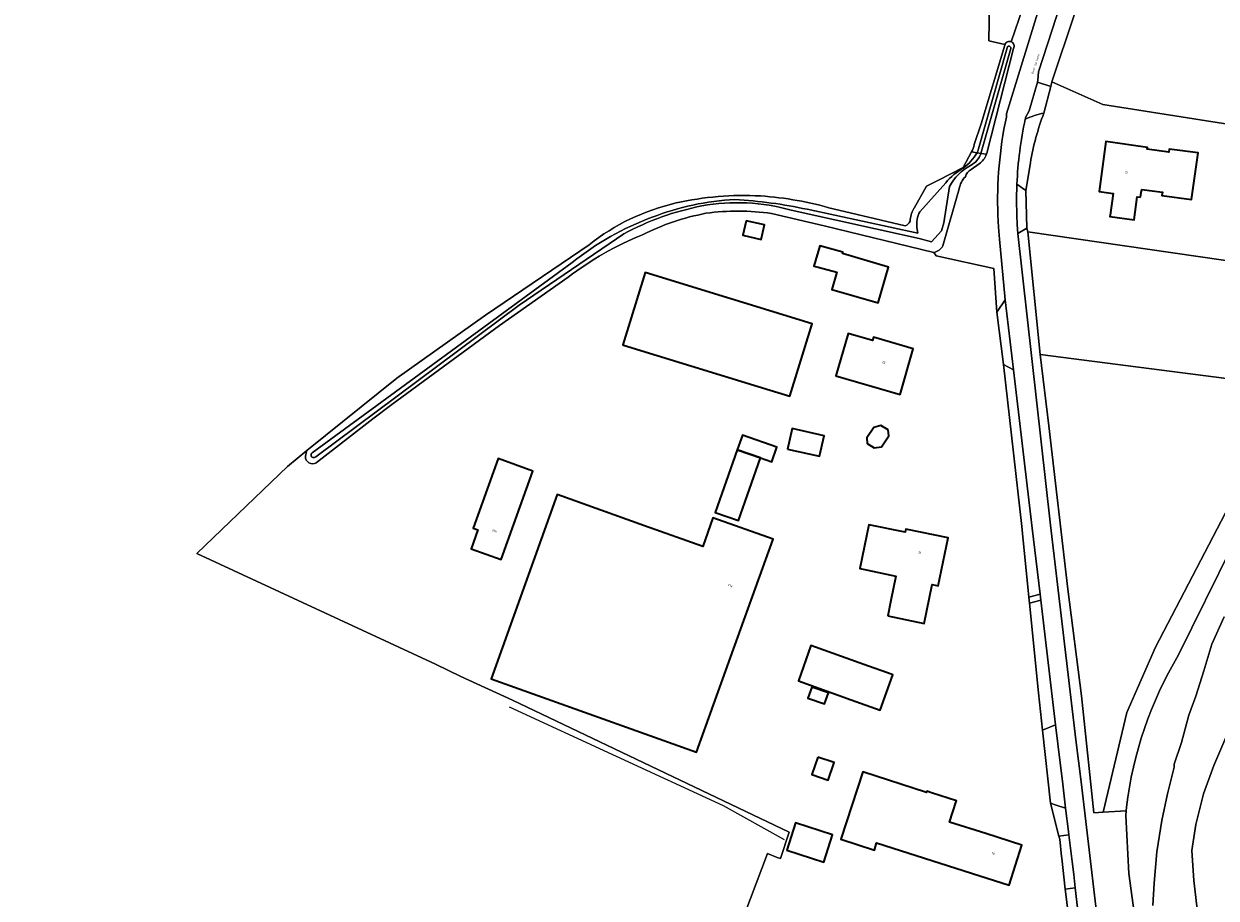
# Model space of a CAD drawing. Header units: metres. Extents: x 201541 to 204988, y 387833 to 394342.
# Tile 51 of 214: x 203526 to 203719, y 389889 to 390031. Entities that reach past the tile are written whole.
import ezdxf
from ezdxf.enums import TextEntityAlignment as Align

# ---------------------------------------------------------------- set-up
doc = ezdxf.new("R2010")
doc.units = ezdxf.units.M
doc.layers.get('Defpoints').update_dxf_attribs({"lineweight": 25})
for name, color, linetype, lineweight in [('B-WE-GR-BOS_NAALD-GV', 40, 'Continuous', 13), ('B-WE-GR-BOUWLAND-GV', 80, 'Continuous', 13), ('B-WE-GR-GRAS-GV', 60, 'Continuous', 13), ('B-WE-GR-GROENVOORZIENING-GV', 80, 'Continuous', 18), ('B-WE-GR-HEIDE-GV', 200, 'Continuous', 13), ('B-WE-IE-TERREINAFSCHEIDING_KUNSTMATIG_HEKWERK-G', 20, 'IE-TERREINAFSCHEIDING-KUNSTMATIG', 18), ('B-WE-OG-BEBOUWING-GV', 7, 'Continuous', 35), ('B-WE-OG-BEBOUWING-T18', 10, 'Continuous', 18), ('B-WE-OG-TERREIN_ERF-GV', 7, 'Continuous', 18), ('B-WE-OG-WATER-GV', 130, 'Continuous', 18), ('B-WE-OG-WATER_SLOOT-GV', 120, 'Continuous', 18), ('B-WE-OG-WEG-GV', 7, 'Continuous', 18), ('B-WE-VH-ONVERHARD-GV', 252, 'Continuous', 18), ('B-WE-VH-VERHARDING_ASFALT-GV', 252, 'Continuous', 18), ('B-WE-VH-VERHARDING_BETONSTRAATSTEEN-GV', 252, 'Continuous', 18), ('B-WE-VH-VERHARDING_OPEN-GV', 252, 'Continuous', 18)]:
    doc.layers.add(name, color=color, linetype=linetype, lineweight=lineweight)
doc.styles.add('NLCS-ISO-M200-T18', font='NLCS-ISO.ttf', dxfattribs={"height": 0.36})
doc.linetypes.add('IE-TERREINAFSCHEIDING-KUNSTMATIG', pattern='A,4,[82,NLCS.SHX,S=0.75,R=90,X=0,Y=0],4,-2', length=10)

msp = doc.modelspace()

# ---------------------------------------------------------------- linework, layer by layer
at = {"layer": 'B-WE-GR-BOS_NAALD-GV'}
msp.add_lwpolyline([(203690.56, 389977.367), (203731.311, 389972.142), (203739.748, 389989.904), (203688.54, 389997.315)], close=True, dxfattribs=at)
at = {"layer": 'B-WE-GR-BOUWLAND-GV'}
for points in [[(203684.817, 390027.749), (203682.229, 390028.335), (203682.311, 390034.554), (203647.15, 390040.122), (203646.826, 390040.192), (203646.517, 390040.282), (203646.24, 390040.411), (203646.106, 390040.507), (203645.826, 390040.849), (203645.689, 390041.141), (203645.556, 390041.605), (203645.524, 390041.774), (203645.482, 390042.088), (203645.455, 390042.398), (203645.437, 390042.706), (203646.51, 390056.97), (203646.401, 390060.918), (203646.126, 390064.318), (203645.261, 390070.325)], [(203679.842, 390011.504), (203680.987, 390014.822), (203684.78, 390027.62)], [(203670.072, 390001.177), (203672.108, 390004.708), (203674.033, 390005.701), (203678.053, 390007.774), (203679.379, 390010.277)], [(203656.952, 390001.027), (203668.641, 389998.286)], [(203538.511, 389730.405), (203542.978, 389726.131), (203559.887, 389757.639), (203571.806, 389780.102), (203525.553, 389801.499), (203561.655, 389880.162), (203565.566, 389878.56), (203589.599, 389867.223), (203628.384, 389849.237), (203630.791, 389855.159), (203632.325, 389859.395), (203646.259, 389896.323), (203647.847, 389895.724), (203648.363, 389895.529), (203649.807, 389899.803), (203604.905, 389921.251), (203596.492, 389925.115), (203592.363, 389927.077), (203553.611, 389945.078), (203568.331, 389959.204), (203571.514, 389961.771), (203586.097, 389973.532), (203600.481, 389983.793), (203617.325, 389995.218)]]:
    msp.add_lwpolyline(points, dxfattribs=at)
for points in [[(203684.78, 390027.62, -0.0378682), (203684.817, 390027.749)], [(203679.379, 390010.277, 0.0950452), (203679.842, 390011.504)], [(203631.452, 390001.998, -0.0686448), (203645.138, 390003.139)], [(203645.138, 390003.139, -0.0543603), (203656.952, 390001.027)], [(203617.325, 389995.218, -0.112037), (203631.452, 390001.998)], [(203669.426, 389999.048, -0.1146976), (203669.97, 390001)], [(203669.97, 390001, -0.0109266), (203670.072, 390001.177)], [(203668.641, 389998.286, 0.2140457), (203669.426, 389999.048)]]:
    msp.add_lwpolyline(points, format="xyb", dxfattribs=at)
at = {"layer": 'B-WE-GR-GRAS-GV'}
msp.add_lwpolyline([(203699.724, 390043.56), (203692.409, 390021.658), (203700.736, 390017.974), (203729.231, 390013.522), (203739.531, 390011.986), (203740.47, 390016.11), (203742.43, 390015.68), (203743.01, 390018.49), (203748.886, 390017.106), (203760.024, 390028.479), (203764.931, 390041.844)], dxfattribs=at)
at = {"layer": 'B-WE-GR-GROENVOORZIENING-GV'}
for points in [[(203764.931, 390041.844), (203760.024, 390028.479), (203758.363, 390024.499), (203756.347, 390020.866), (203749.233, 390006.215), (203748.661, 390006.573), (203739.748, 389989.904), (203731.311, 389972.142), (203709.272, 389929.863), (203704.607, 389919.252), (203700.739, 389903.053), (203704.518, 389903.284), (203704.563, 389903.854)], [(203712.996, 389928.586), (203730.446, 389963.888), (203752.319, 390003.948), (203766.804, 390033.91)]]:
    msp.add_lwpolyline(points, dxfattribs=at)
msp.add_lwpolyline([(203704.563, 389903.854, -0.1058827), (203712.996, 389928.586)], format="xyb", dxfattribs=at)
at = {"layer": 'B-WE-GR-HEIDE-GV'}
msp.add_lwpolyline([(203731.311, 389972.142), (203690.56, 389977.367), (203691.964, 389965.802), (203695.018, 389939.258), (203697.275, 389921.978), (203699.261, 389902.963), (203700.739, 389903.053), (203704.607, 389919.252), (203709.272, 389929.863)], close=True, dxfattribs=at)
at = {"layer": 'B-WE-IE-TERREINAFSCHEIDING_KUNSTMATIG_HEKWERK-G'}
for points in [[(203710.022, 390075.45), (203709.124, 390071.229), (203699.724, 390043.56), (203692.409, 390021.658)], [(203687.686, 389948.31), (203688.722, 389937.989)], [(203688.722, 389937.989), (203688.821, 389937.002)], [(203688.821, 389937.002), (203690.284, 389922.434)], [(203596.492, 389925.115), (203604.905, 389921.251)], [(203604.341, 389920.144), (203639.06, 389904.166), (203649.005, 389898.609)]]:
    msp.add_lwpolyline(points, dxfattribs=at)
at = {"layer": 'B-WE-OG-BEBOUWING-GV'}
for points in [[(203706.853, 390002.927), (203706.961, 390003.716), (203707.029, 390004.211), (203710.373, 390003.754), (203710.291, 390003.235), (203715.125, 390002.557), (203716.187, 390010.137), (203711.48, 390010.744), (203711.405, 390010.267), (203707.925, 390010.747), (203707.963, 390011.027), (203701.203, 390011.955), (203700.092, 390003.855), (203702.37, 390003.543), (203701.884, 390000), (203701.854, 389999.778), (203705.814, 389999.235), (203706.284, 390003.005)], [(203642.828, 389999.119), (203642.278, 389996.749), (203645.237, 389996.063), (203645.787, 389998.433)], [(203658.456, 389993.788), (203658.498, 389994.033), (203654.772, 389995.03), (203653.818, 389991.755), (203654.479, 389991.567), (203657.528, 389990.734), (203656.743, 389987.965), (203664.222, 389985.765), (203665.935, 389991.588)], [(203644.778, 389972.177), (203649.926, 389970.594), (203653.541, 389982.35), (203626.391, 389990.699), (203622.776, 389978.943), (203622.878, 389978.912)], [(203657.353, 389973.919), (203667.789, 389970.885), (203669.947, 389978.307), (203663.475, 389980.189), (203663.321, 389979.661), (203659.366, 389980.815)], [(203641.359, 389961.92), (203645.14, 389960.598), (203646.974, 389959.956), (203647.806, 389962.334), (203642.191, 389964.298)], [(203649.547, 389962.023), (203654.708, 389960.871), (203655.451, 389964.202), (203650.291, 389965.354)], [(203665.838, 389965.144), (203664.688, 389965.866), (203663.515, 389965.511), (203662.423, 389963.881), (203662.467, 389962.927), (203663.579, 389962.224), (203664.761, 389962.39), (203665.99, 389964.17)], [(203608.181, 389958.458), (203602.533, 389960.484), (203598.481, 389949.189), (203599.272, 389948.905), (203598.177, 389945.853), (203603.031, 389944.111)], [(203645.14, 389960.598), (203641.359, 389961.92), (203637.793, 389951.725), (203641.573, 389950.403)], [(203640.289, 389928.191), (203647.176, 389947.385), (203637.392, 389950.868), (203635.751, 389946.198), (203626.295, 389949.54), (203612.118, 389954.626), (203606.923, 389940.145), (203601.402, 389924.734), (203634.768, 389912.78)], [(203665.794, 389934.959), (203671.7, 389933.701), (203673.004, 389940.019), (203673.978, 389939.819), (203675.585, 389947.607), (203668.72, 389949.021), (203668.617, 389948.522), (203662.731, 389949.746), (203661.248, 389942.624), (203661.811, 389942.507), (203667.135, 389941.396), (203666.305, 389937.414)], [(203661.918, 389927.054), (203653.319, 389930.115), (203651.307, 389924.379), (203659.879, 389921.328), (203664.589, 389919.651), (203666.628, 389925.377), (203665.733, 389925.696), (203662.668, 389926.787)], [(203653.448, 389923.347), (203652.847, 389921.599), (203655.555, 389920.667), (203656.156, 389922.416)], [(203654.431, 389912.011), (203653.482, 389909.165), (203656.146, 389908.277), (203657.094, 389911.123)], [(203663.985, 389898.088), (203680.718, 389892.74), (203685.48, 389891.218), (203687.558, 389897.716), (203681.692, 389899.592), (203675.843, 389901.463), (203676.909, 389904.797), (203676.948, 389904.919), (203672.875, 389906.221), (203672.162, 389906.449), (203672.092, 389906.231), (203661.772, 389909.595), (203658.154, 389898.687), (203663.618, 389896.892)], [(203649.399, 389896.877), (203655.396, 389894.943), (203656.825, 389899.376), (203650.828, 389901.309)]]:
    msp.add_lwpolyline(points, close=True, dxfattribs=at)
at = {"layer": 'B-WE-OG-TERREIN_ERF-GV'}
for points in [[(203688.201, 390004.027), (203688.304, 390000), (203688.358, 389997.894), (203688.54, 389997.315), (203739.748, 389989.904), (203748.661, 390006.573), (203749.233, 390006.215), (203756.347, 390020.866), (203758.363, 390024.499), (203760.024, 390028.479), (203748.886, 390017.106), (203743.01, 390018.49), (203742.43, 390015.68), (203740.47, 390016.11), (203739.531, 390011.986), (203729.231, 390013.522), (203700.736, 390017.974), (203692.409, 390021.658), (203692.258, 390020.905), (203691.141, 390016.586)], [(203688.958, 390008.526), (203688.201, 390004.027)], [(203696.09, 389878.661), (203694.621, 389890.559), (203694.055, 389895.566), (203694.024, 389895.851), (203693.71, 389898.678), (203693.581, 389899.178), (203692.207, 389904.523), (203690.893, 389916.39), (203690.284, 389922.434), (203688.821, 389937.002), (203688.722, 389937.989), (203687.686, 389948.31), (203687.554, 389949.468), (203684.569, 389975.74), (203683.497, 389984.268), (203683.034, 389991.376), (203673.658, 389993.393), (203673.289, 389993.955), (203655.466, 389998.271), (203646.934, 390000.281)], [(203613.918, 389989.957), (203602.749, 389982.079), (203585.293, 389969.293), (203582.212, 389966.916)], [(203582.212, 389966.916), (203573.006, 389959.815)], [(203571.348, 389961.174), (203571.514, 389961.771), (203568.331, 389959.204), (203553.611, 389945.078), (203592.363, 389927.077), (203596.492, 389925.115), (203604.905, 389921.251), (203649.807, 389899.803), (203648.363, 389895.529), (203647.847, 389895.724), (203646.259, 389896.323), (203632.325, 389859.395)]]:
    msp.add_lwpolyline(points, dxfattribs=at)
for points in [[(203691.141, 390016.586, 0.0491019), (203688.958, 390008.526)], [(203636.29, 390000.318, 0.0696662), (203625.995, 389996.839)], [(203646.934, 390000.281, 0.0703694), (203636.29, 390000.318)], [(203625.995, 389996.839, 0.0664779), (203613.918, 389989.957)], [(203572.761, 389959.697, -0.6380713), (203571.348, 389961.174)], [(203573.006, 389959.815, -0.0609929), (203572.761, 389959.697)]]:
    msp.add_lwpolyline(points, format="xyb", dxfattribs=at)
for points in [[(203706.961, 390003.716), (203706.853, 390002.927), (203706.284, 390003.005), (203705.814, 389999.235), (203701.854, 389999.778), (203701.884, 390000), (203702.37, 390003.543), (203700.092, 390003.855), (203701.203, 390011.955), (203707.963, 390011.027), (203707.925, 390010.747), (203711.405, 390010.267), (203711.48, 390010.744), (203716.187, 390010.137), (203715.125, 390002.557), (203710.291, 390003.235), (203710.373, 390003.754), (203707.029, 390004.211)], [(203642.828, 389999.119), (203645.787, 389998.433), (203645.237, 389996.063), (203642.278, 389996.749)], [(203654.479, 389991.567), (203653.818, 389991.755), (203654.772, 389995.03), (203658.498, 389994.033), (203658.456, 389993.788), (203665.935, 389991.588), (203664.222, 389985.765), (203656.743, 389987.965), (203657.528, 389990.734)], [(203622.776, 389978.943), (203626.391, 389990.699), (203653.541, 389982.35), (203649.926, 389970.594), (203644.778, 389972.177), (203622.878, 389978.912)], [(203659.366, 389980.815), (203663.321, 389979.661), (203663.475, 389980.189), (203669.947, 389978.307), (203667.789, 389970.885), (203657.353, 389973.919)], [(203641.573, 389950.403), (203637.793, 389951.725), (203641.359, 389961.92), (203642.191, 389964.298), (203647.806, 389962.334), (203646.974, 389959.956), (203645.14, 389960.598)], [(203649.547, 389962.023), (203650.291, 389965.354), (203655.451, 389964.202), (203654.708, 389960.871)], [(203665.99, 389964.17), (203664.761, 389962.39), (203663.579, 389962.224), (203662.467, 389962.927), (203662.423, 389963.881), (203663.515, 389965.511), (203664.688, 389965.866), (203665.838, 389965.144)], [(203608.181, 389958.458), (203603.031, 389944.111), (203598.177, 389945.853), (203599.272, 389948.905), (203598.481, 389949.189), (203602.533, 389960.484)], [(203640.289, 389928.191), (203634.768, 389912.78), (203601.402, 389924.734), (203606.923, 389940.145), (203612.118, 389954.626), (203626.295, 389949.54), (203635.751, 389946.198), (203637.392, 389950.868), (203647.176, 389947.385)], [(203675.585, 389947.607), (203673.978, 389939.819), (203673.004, 389940.019), (203671.7, 389933.701), (203665.794, 389934.959), (203666.305, 389937.414), (203667.135, 389941.396), (203661.811, 389942.507), (203661.248, 389942.624), (203662.731, 389949.746), (203668.617, 389948.522), (203668.72, 389949.021)], [(203659.879, 389921.328), (203651.307, 389924.379), (203653.319, 389930.115), (203661.918, 389927.054), (203662.668, 389926.787), (203665.733, 389925.696), (203666.628, 389925.377), (203664.589, 389919.651)], [(203653.448, 389923.347), (203656.156, 389922.416), (203655.555, 389920.667), (203652.847, 389921.599)], [(203654.431, 389912.011), (203657.094, 389911.123), (203656.146, 389908.277), (203653.482, 389909.165)], [(203680.718, 389892.74), (203663.985, 389898.088), (203663.618, 389896.892), (203658.154, 389898.687), (203661.772, 389909.595), (203672.092, 389906.231), (203672.162, 389906.449), (203672.875, 389906.221), (203676.948, 389904.919), (203676.909, 389904.797), (203675.843, 389901.463), (203681.692, 389899.592), (203687.558, 389897.716), (203685.48, 389891.218)], [(203649.399, 389896.877), (203650.828, 389901.309), (203656.825, 389899.376), (203655.396, 389894.943)]]:
    msp.add_lwpolyline(points, close=True, dxfattribs=at)
at = {"layer": 'B-WE-OG-WATER-GV'}
for points in [[(203680.289, 390010.134), (203680.905, 390010.038), (203685.753, 390027.065)], [(203685.162, 390027.218), (203680.405, 390010.419)], [(203680.886, 390009.971), (203680.905, 390010.038), (203680.289, 390010.134)], [(203675.215, 390005.276), (203670.989, 390000.571)], [(203650.141, 390000.83), (203670.88, 389996.213), (203672.89, 389995.69), (203674.516, 389997.456), (203674.918, 389998.772), (203675.846, 390004.655)], [(203670.519, 389997.995), (203670.703, 389997.086), (203652.691, 390000.971)], [(203572.934, 389960.781), (203605.981, 389985.426), (203622.929, 389996.995)], [(203614.577, 389992.32), (203572.38, 389961.443)], [(203720.435, 389934.804), (203718.397, 389930.33), (203717.094, 389926.014), (203715.819, 389921.895), (203714.698, 389918.804), (203713.463, 389914.36), (203712.305, 389910.87), (203712.27, 389910.386), (203711.189, 389906.043), (203710.285, 389901.684), (203709.473, 389896.642), (203709.049, 389891.517), (203708.833, 389887.917)], [(203719.25, 389866.608), (203718.115, 389869.011), (203717.646, 389873.836), (203716.779, 389880.421), (203716.204, 389885.929), (203715.479, 389891.989), (203715.173, 389896.817), (203715.799, 389901.079), (203717.029, 389906.058), (203718.738, 389910.637), (203721.154, 389916.307)]]:
    msp.add_lwpolyline(points, dxfattribs=at)
for points in [[(203685.753, 390027.065, 1.0857816), (203685.162, 390027.218)], [(203680.289, 390010.134, -0.1036082), (203678.053, 390007.669)], [(203679.245, 390008.088, 0.1857228), (203680.886, 390009.971)], [(203680.405, 390010.419, -0.0192862), (203680.289, 390010.134)], [(203678.053, 390007.669, 0.0892637), (203675.215, 390005.276)], [(203675.846, 390004.655, -0.1536848), (203679.245, 390008.088)], [(203622.929, 389996.995, -0.0722348), (203635.63, 390001.532)], [(203640.994, 390002.573, 0.0787778), (203627.552, 389999.683)], [(203635.63, 390001.532, -0.1131674), (203650.141, 390000.83)], [(203652.691, 390000.971, 0.0372433), (203640.994, 390002.573)], [(203627.552, 389999.683, 0.0818027), (203614.577, 389992.32)], [(203670.989, 390000.571, 0.1375192), (203670.519, 389997.995)], [(203572.38, 389961.443, 1.164067), (203572.934, 389960.781)]]:
    msp.add_lwpolyline(points, format="xyb", dxfattribs=at)
at = {"layer": 'B-WE-OG-WATER_SLOOT-GV'}
for points in [[(203766.804, 390033.91), (203752.319, 390003.948), (203730.446, 389963.888), (203712.996, 389928.586)], [(203684.78, 390027.62), (203680.987, 390014.822), (203679.842, 390011.504)], [(203680.405, 390010.419), (203685.162, 390027.218)], [(203685.753, 390027.065), (203680.905, 390010.038), (203681.802, 390009.897)], [(203681.87, 390010.109), (203686.21, 390027.108)], [(203680.289, 390010.134), (203679.379, 390010.277), (203678.053, 390007.774), (203674.033, 390005.701), (203672.108, 390004.708), (203670.072, 390001.177)], [(203679.379, 390010.277), (203680.289, 390010.134)], [(203681.802, 390009.897), (203680.905, 390010.038), (203680.886, 390009.971)], [(203679.348, 390007.437), (203680.644, 390008.376)], [(203670.989, 390000.571), (203675.215, 390005.276)], [(203675.846, 390004.655), (203674.918, 389998.772), (203674.516, 389997.456), (203672.89, 389995.69), (203670.88, 389996.213), (203650.141, 390000.83)], [(203674.733, 389995.015), (203677.388, 390004.315)], [(203652.691, 390000.971), (203670.703, 389997.086), (203670.519, 389997.995)], [(203668.641, 389998.286), (203656.952, 390001.027)], [(203646.934, 390000.281), (203655.466, 389998.271), (203673.289, 389993.955)], [(203617.325, 389995.218), (203600.481, 389983.793), (203586.097, 389973.532), (203571.514, 389961.771), (203571.348, 389961.174)], [(203622.929, 389996.995), (203605.981, 389985.426), (203572.934, 389960.781)], [(203572.38, 389961.443), (203614.577, 389992.32)], [(203573.006, 389959.815), (203582.212, 389966.916), (203585.293, 389969.293), (203602.749, 389982.079), (203613.918, 389989.957)], [(203708.833, 389887.917), (203709.049, 389891.517), (203709.473, 389896.642), (203710.285, 389901.684), (203711.189, 389906.043), (203712.27, 389910.386), (203712.305, 389910.87), (203713.463, 389914.36), (203714.698, 389918.804), (203715.819, 389921.895), (203717.094, 389926.014), (203718.397, 389930.33), (203720.435, 389934.804)], [(203721.154, 389916.307), (203718.738, 389910.637), (203717.029, 389906.058), (203715.799, 389901.079), (203715.173, 389896.817), (203715.479, 389891.989), (203716.204, 389885.929), (203716.779, 389880.421), (203717.646, 389873.836), (203718.115, 389869.011), (203719.25, 389866.608)], [(203704.563, 389903.854), (203704.518, 389903.284), (203704.459, 389902.531), (203704.943, 389893.099), (203706.474, 389882), (203707.783, 389868.84), (203709.444, 389856.869), (203710.569, 389846.792), (203711.636, 389836.649), (203712.904, 389825.974), (203714.489, 389814.504), (203716.971, 389804.577), (203717.046, 389799.401), (203715.977, 389798.431), (203715.048, 389795.26), (203714.47, 389793.328), (203713.654, 389790.603), (203713.903, 389785.702), (203716.85, 389766.77), (203720.361, 389744.698), (203723.642, 389723.262), (203725.727, 389714.36), (203727.151, 389712.479), (203731.618, 389703.235)]]:
    msp.add_lwpolyline(points, dxfattribs=at)
for points in [[(203685.845, 390028.172, 0.4291725), (203684.817, 390027.749)], [(203686.21, 390027.108, 0.436019), (203685.845, 390028.172)], [(203684.817, 390027.749, 0.0378682), (203684.78, 390027.62)], [(203685.162, 390027.218, -1.0857816), (203685.753, 390027.065)], [(203679.842, 390011.504, -0.0950452), (203679.379, 390010.277)], [(203678.053, 390007.669, 0.1036082), (203680.289, 390010.134)], [(203680.886, 390009.971, -0.1857228), (203679.245, 390008.088)], [(203680.289, 390010.134, 0.0192862), (203680.405, 390010.419)], [(203680.644, 390008.376, 0.1525773), (203681.802, 390009.897)], [(203681.802, 390009.897, 0.0171083), (203681.87, 390010.109)], [(203675.215, 390005.276, -0.0892637), (203678.053, 390007.669)], [(203679.245, 390008.088, 0.1536848), (203675.846, 390004.655)], [(203678.416, 390006.264, -0.2439355), (203679.348, 390007.437)], [(203677.388, 390004.315, -0.1528174), (203678.416, 390006.264)], [(203645.138, 390003.139, 0.0686448), (203631.452, 390001.998)], [(203656.952, 390001.027, 0.0543603), (203645.138, 390003.139)], [(203631.452, 390001.998, 0.112037), (203617.325, 389995.218)], [(203635.63, 390001.532, 0.0722348), (203622.929, 389996.995)], [(203627.552, 389999.683, -0.0787778), (203640.994, 390002.573)], [(203650.141, 390000.83, 0.1131674), (203635.63, 390001.532)], [(203640.994, 390002.573, -0.0372433), (203652.691, 390000.971)], [(203669.97, 390001, 0.1146976), (203669.426, 389999.048)], [(203670.072, 390001.177, 0.0109266), (203669.97, 390001)], [(203614.577, 389992.32, -0.0818027), (203627.552, 389999.683)], [(203625.995, 389996.839, -0.0696662), (203636.29, 390000.318)], [(203636.29, 390000.318, -0.0703694), (203646.934, 390000.281)], [(203669.426, 389999.048, -0.2140457), (203668.641, 389998.286)], [(203670.519, 389997.995, -0.1375192), (203670.989, 390000.571)], [(203613.918, 389989.957, -0.0664779), (203625.995, 389996.839)], [(203673.289, 389993.955, 0.2074441), (203674.733, 389995.015)], [(203571.348, 389961.174, 0.6380713), (203572.761, 389959.697)], [(203572.934, 389960.781, -1.164067), (203572.38, 389961.443)], [(203572.761, 389959.697, 0.0609929), (203573.006, 389959.815)], [(203712.996, 389928.586, 0.1058827), (203704.563, 389903.854)]]:
    msp.add_lwpolyline(points, format="xyb", dxfattribs=at)
at = {"layer": 'B-WE-OG-WEG-GV'}
for points in [[(203705.213, 390076.077), (203705.238, 390075.396), (203700.731, 390071.422), (203700.593, 390071.297), (203700.885, 390070.977), (203701.791, 390071.199), (203703.089, 390071.046), (203703.783, 390072.818), (203704.259, 390073.131), (203706.662, 390072.203), (203703.832, 390064.384), (203703.707, 390063.442), (203696.84, 390043.472), (203690.272, 390023.317), (203690.167, 390021.877), (203690.087, 390021.603), (203692.258, 390020.905), (203692.409, 390021.658), (203699.724, 390043.56), (203709.124, 390071.229), (203710.022, 390075.45)], [(203686.21, 389974.893), (203684.569, 389975.74), (203687.554, 389949.468), (203687.686, 389948.31), (203688.722, 389937.989), (203690.516, 389938.47), (203689.239, 389949.197)], [(203690.284, 389922.434), (203690.893, 389916.39), (203693.042, 389917.238), (203690.632, 389937.488), (203688.821, 389937.002)]]:
    msp.add_lwpolyline(points, close=True, dxfattribs=at)
for points in [[(203685.052, 390015.935), (203685.088, 390016.499), (203690.78, 390035.008), (203691.182, 390035.289), (203694.147, 390044.263), (203700.72, 390063.836), (203699.663, 390064.955), (203698.95, 390065.044), (203698.538, 390065.041), (203696.783, 390061.376), (203688.899, 390037.232), (203687.708, 390033.699), (203685.845, 390028.172)], [(203686.21, 390027.108), (203681.87, 390010.109)], [(203680.644, 390008.376), (203679.348, 390007.437)], [(203686.76, 390005.059), (203688.201, 390004.027), (203688.958, 390008.526)], [(203677.388, 390004.315), (203674.733, 389995.015)], [(203684.867, 389986.265), (203683.935, 389996.117), (203683.776, 389998.056), (203683.674, 390000)], [(203706.474, 389882), (203704.943, 389893.099), (203704.459, 389902.531), (203704.518, 389903.284), (203700.739, 389903.053), (203699.261, 389902.963), (203697.275, 389921.978), (203695.018, 389939.258), (203691.964, 389965.802), (203690.56, 389977.367), (203688.54, 389997.315), (203688.358, 389997.894), (203686.906, 389997.047), (203692.233, 389949.647), (203696.335, 389914.812), (203697.208, 389907.994), (203702.026, 389867.065)], [(203673.289, 389993.955), (203673.658, 389993.393), (203683.034, 389991.376), (203683.497, 389984.268), (203684.867, 389986.265)]]:
    msp.add_lwpolyline(points, dxfattribs=at)
for points in [[(203685.845, 390028.172, -0.436019), (203686.21, 390027.108)], [(203691.141, 390016.586, 0.0684491), (203688.11, 390015.599)], [(203688.958, 390008.526, -0.0491019), (203691.141, 390016.586)], [(203683.674, 390000, -0.0617504), (203685.052, 390015.935)], [(203688.11, 390015.599, 0.0417654), (203686.76, 390005.059)], [(203681.802, 390009.897, -0.1525773), (203680.644, 390008.376)], [(203681.87, 390010.109, -0.0171083), (203681.802, 390009.897)], [(203679.348, 390007.437, 0.2439355), (203678.416, 390006.264)], [(203678.416, 390006.264, 0.1528174), (203677.388, 390004.315)], [(203674.733, 389995.015, -0.2074441), (203673.289, 389993.955)]]:
    msp.add_lwpolyline(points, format="xyb", dxfattribs=at)
at = {"layer": 'B-WE-VH-ONVERHARD-GV'}
for points in [[(203685.845, 390028.172), (203687.708, 390033.699), (203682.311, 390034.554), (203682.229, 390028.335), (203684.817, 390027.749)], [(203691.141, 390016.586), (203692.258, 390020.905), (203690.087, 390021.603), (203688.73, 390016.948), (203688.167, 390015.862)], [(203688.167, 390015.862), (203688.138, 390015.729), (203688.11, 390015.599)]]:
    msp.add_lwpolyline(points, dxfattribs=at)
for points in [[(203684.817, 390027.749, -0.4291725), (203685.845, 390028.172)], [(203688.11, 390015.599, -0.0684491), (203691.141, 390016.586)]]:
    msp.add_lwpolyline(points, format="xyb", dxfattribs=at)
at = {"layer": 'B-WE-VH-VERHARDING_ASFALT-GV'}
for points in [[(203688.11, 390015.599), (203688.138, 390015.729), (203688.167, 390015.862), (203688.73, 390016.948), (203690.087, 390021.603), (203690.167, 390021.877), (203690.272, 390023.317), (203696.84, 390043.472), (203703.707, 390063.442), (203703.832, 390064.384), (203706.662, 390072.203), (203704.259, 390073.131), (203703.783, 390072.818), (203703.089, 390071.046), (203700.72, 390063.836), (203694.147, 390044.263), (203691.182, 390035.289), (203690.78, 390035.008), (203685.088, 390016.499), (203685.052, 390015.935)], [(203702.026, 389867.065), (203697.208, 389907.994), (203696.335, 389914.812), (203692.233, 389949.647), (203686.906, 389997.047), (203686.822, 389998.522), (203686.764, 390000), (203686.723, 390002.529), (203686.76, 390005.059)], [(203683.674, 390000), (203683.776, 389998.056), (203683.935, 389996.117)], [(203683.935, 389996.117), (203684.867, 389986.265), (203686.21, 389974.893), (203689.239, 389949.197), (203690.516, 389938.47), (203690.632, 389937.488), (203693.042, 389917.238), (203693.408, 389914.164), (203694.205, 389907.603), (203694.669, 389903.696), (203695.12, 389899.9), (203695.185, 389899.377), (203695.724, 389895.032), (203695.984, 389892.938), (203696.238, 389890.746), (203697.743, 389877.745)]]:
    msp.add_lwpolyline(points, dxfattribs=at)
for points in [[(203685.052, 390015.935, 0.0617504), (203683.674, 390000)], [(203686.76, 390005.059, -0.0417654), (203688.11, 390015.599)]]:
    msp.add_lwpolyline(points, format="xyb", dxfattribs=at)
at = {"layer": 'B-WE-VH-VERHARDING_BETONSTRAATSTEEN-GV'}
msp.add_lwpolyline([(203690.516, 389938.47), (203688.722, 389937.989), (203688.821, 389937.002), (203690.632, 389937.488)], close=True, dxfattribs=at)
at = {"layer": 'B-WE-VH-VERHARDING_OPEN-GV'}
for points in [[(203686.76, 390005.059), (203686.723, 390002.529), (203686.764, 390000), (203686.822, 389998.522), (203686.906, 389997.047), (203688.358, 389997.894), (203688.304, 390000), (203688.201, 390004.027)], [(203686.21, 389974.893), (203684.867, 389986.265), (203683.497, 389984.268), (203684.569, 389975.74)], [(203694.205, 389907.603), (203693.408, 389914.164), (203693.042, 389917.238), (203690.893, 389916.39), (203692.207, 389904.523), (203693.134, 389904.212), (203694.669, 389903.696)], [(203695.12, 389899.9), (203694.669, 389903.696), (203693.134, 389904.212), (203692.207, 389904.523), (203693.581, 389899.178), (203695.185, 389899.377)], [(203693.71, 389898.678), (203694.024, 389895.851), (203694.055, 389895.566), (203694.621, 389890.559), (203696.238, 389890.746), (203695.984, 389892.938), (203695.724, 389895.032), (203695.185, 389899.377), (203693.581, 389899.178)], [(203696.09, 389878.661), (203696.628, 389878.363), (203697.743, 389877.745), (203696.238, 389890.746), (203694.621, 389890.559)]]:
    msp.add_lwpolyline(points, close=True, dxfattribs=at)

# ---------------------------------------------------------------- texts
at = {"layer": 'B-WE-OG-BEBOUWING-T18', "style": 'NLCS-ISO-M200-T18'}
for s, rotation, p in [('22', 352.2, (203704.553, 390006.943)), ('23', 343.8, (203665.145, 389976.117)), ('21b', 340.3, (203601.955, 389948.747)), ('21', 348.4, (203671.006, 389945.21)), ('21a', 340.3, (203640.231, 389939.874)), ('19', 342.3, (203682.923, 389896.355))]:
    msp.add_text(s, height=0.36, rotation=rotation, dxfattribs=at).set_placement(p, align=Align.MIDDLE)
at = {"layer": 'Defpoints', "color": 250, "style": 'NLCS-ISO-M200-T18'}
msp.add_text('Over de beek', height=0.36, rotation=71.9, dxfattribs=at).set_placement((203689.783, 390024.583), align=Align.MIDDLE)

doc.saveas('drawing.dxf')
